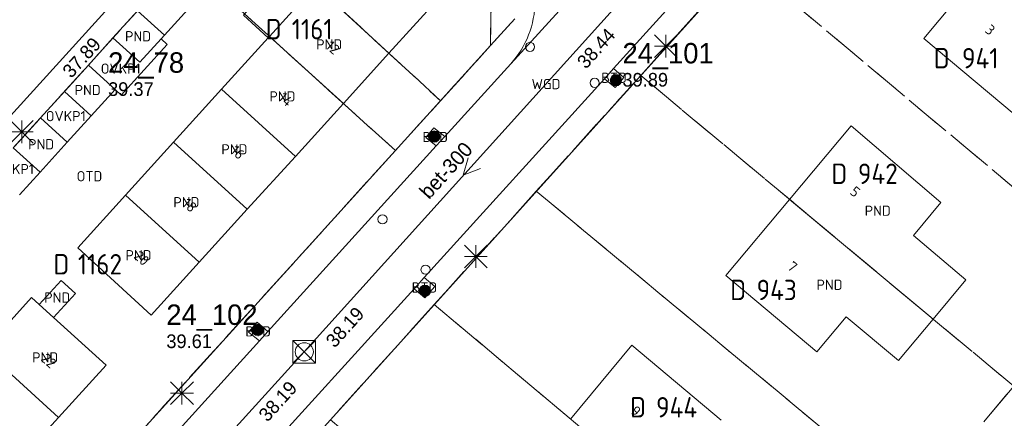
# Model space of a CAD drawing. Header units: metres. Extents: x 207644 to 210135, y 370459 to 373417.
# Tile 178 of 256: x 208894 to 208981, y 371726 to 371761. Entities that reach past the tile are written whole.
import ezdxf
from ezdxf.enums import TextEntityAlignment as Align

# ---------------------------------------------------------------- set-up
doc = ezdxf.new("R2010")
doc.units = ezdxf.units.M
doc.linetypes.add('HIDDEN2', pattern=[4.7625, 3.175, -1.5875])
for name, color, linetype in [('BTD', 7, 'Continuous'), ('combi_kolk', 7, 'Continuous'), ('CON_BxH300x300mm', 7, 'Continuous'), ('DMM_BxH300x300mm', 7, 'Continuous'), ('GB', 1, 'Continuous'), ('GB07', 1, 'Continuous'), ('GB11', 1, 'Continuous'), ('INV_BxH300x300mm', 7, 'Continuous'), ('KAD_perceelnummer', 212, 'Continuous'), ('KAD_sectie', 212, 'Continuous'), ('KAD_Vastgesteld_Perceel', 212, 'Continuous'), ('NAR', 7, 'Continuous'), ('NLV_inspectieput', 7, 'Continuous'), ('NNR_inspectieput', 7, 'Continuous'), ('NOD_inspectieput', 7, 'Continuous'), ('OTD', 7, 'Continuous'), ('OVKP1', 7, 'Continuous'), ('PIJL', 7, 'Continuous'), ('PND', 7, 'Continuous'), ('WGD', 7, 'Continuous')]:
    doc.layers.add(name, color=color, linetype=linetype)
for name, color, linetype, lineweight in [('GMV', 7, 'Continuous', 25), ('GP1', 7, 'Continuous', 30), ('Q21_lantaarnpaal', 1, 'Continuous', 0), ('Q26_boom', 72, 'Continuous', 0), ('Q28_rioolput', 153, 'Continuous', 0)]:
    doc.layers.add(name, color=color, linetype=linetype, lineweight=lineweight)
doc.styles.add('ISO', font='isocpeur.ttf', dxfattribs={"height": 1})
doc.styles.add('ISOCP', font='ISOCP.shx', dxfattribs={"height": 1.8})

# ---------------------------------------------------------------- blocks, each defined once
blk = doc.blocks.new('ACMAP_ANN_TEMPLATE_Vastgesteld_Perceelnummer')
at = {"layer": 'KAD_perceelnummer', "style": 'ISOCP'}
blk.add_attdef('Perceelnummer', text='', height=1.8, dxfattribs=at).set_placement((0, 0), align=Align.MIDDLE)
at = {"layer": 'KAD_sectie', "style": 'ISOCP'}
blk.add_attdef('sectie', text='', height=1.8, dxfattribs=at).set_placement((-2.7, 0), align=Align.MIDDLE_RIGHT)
blk = doc.blocks.new('Q21')
for p, q in [((-1, 1), (0, 0)), ((0, 1), (0, 0)), ((0, 0), (1, 1)), ((-1, 0), (0, 0)), ((-1, -1), (0, 0)), ((0, 0), (1, 0)), ((0, 0), (0, -1)), ((0, 0), (1, -1))]:
    blk.add_line(p, q)
blk = doc.blocks.new('Q26')
blk.add_hatch(color=256).paths.add_polyline_path([(-0.452, -0.01, 1), (0.548, -0.01, 1)])
blk.add_circle((0.048, -0.01), 0.5)
blk = doc.blocks.new('Q28')
at = {"linetype": 'Continuous'}
for p, q in [((-1, -1), (1, 1)), ((-1, 1), (1, -1))]:
    blk.add_line(p, q, dxfattribs=at)
blk.add_lwpolyline([(1, 1), (1, -1), (-1, -1), (-1, 1)], close=True)

msp = doc.modelspace()

# ---------------------------------------------------------------- linework, layer by layer
at = {"layer": 'combi_kolk', "color": 253, "lineweight": 13}
for centre in [(208939.09, 371759.08), (208944.79, 371755.91), (208926.1, 371743.89), (208929.89, 371739.45)]:
    msp.add_circle(centre, 0.4, dxfattribs=at)
at = {"layer": 'CON_BxH300x300mm', "color": 253, "linetype": 'Continuous', "lineweight": 13}
for points in [[(208947.24, 371763.32), (208919.21, 371732.22)], [(208901.93, 371762.5), (208881, 371739.43)], [(208919.21, 371732.22), (208891.12, 371701.31)]]:
    msp.add_lwpolyline(points, dxfattribs=at)
at = {"layer": 'GB', "color": 253, "linetype": 'Continuous', "lineweight": 13}
for points in [[(208973.796, 371759.813), (208979.335, 371766.476)], [(208920.206, 371764.476), (208916.144, 371760.001)], [(208926.669, 371758.519), (208930.958, 371763.245)], [(208904.526, 371762.25), (208902.358, 371759.863)], [(208906.59, 371759.778), (208904.718, 371757.718)], [(208906.888, 371760.106), (208906.59, 371759.778)], [(208916.034, 371759.88), (208911.914, 371755.342)], [(208916.144, 371760.001), (208916.034, 371759.88)], [(208981.753, 371753.155), (208973.796, 371759.813)], [(208922.654, 371754.096), (208926.669, 371758.519)], [(208898.077, 371755.149), (208900.189, 371757.475)], [(208902.548, 371755.329), (208900.437, 371753.005)], [(208907.683, 371750.681), (208911.914, 371755.342)], [(208922.654, 371754.096), (208918.423, 371749.434)], [(208895.964, 371752.823), (208893.579, 371750.197)], [(208961.957, 371745.64), (208967.377, 371752.131)], [(208967.377, 371752.131), (208975.282, 371745.371)], [(208898.324, 371750.68), (208895.938, 371748.054)], [(208903.452, 371746.021), (208907.683, 371750.681)], [(208918.423, 371749.434), (208914.192, 371744.773)], [(208899.25, 371741.393), (208903.452, 371746.021)], [(208961.957, 371745.64), (208956.358, 371738.934)], [(208914.192, 371744.773), (208909.961, 371740.112)], [(208975.282, 371745.371), (208972.873, 371742.475)], [(208972.873, 371742.475), (208977.487, 371738.575)], [(208905.731, 371735.451), (208899.25, 371741.393)], [(208909.961, 371740.112), (208905.731, 371735.451)], [(208897.127, 371735.25), (208899.054, 371737.369), (208897.795, 371738.513), (208895.868, 371736.395)], [(208956.358, 371738.934), (208964.372, 371732.227)], [(208977.487, 371738.575), (208974.598, 371735.111)], [(208891.017, 371732.4), (208895.188, 371737.014)], [(208895.188, 371737.014), (208895.868, 371736.395)], [(208895.868, 371736.395), (208897.127, 371735.25)], [(208897.127, 371735.25), (208901.748, 371731.047)], [(208964.372, 371732.227), (208966.952, 371735.299)], [(208966.952, 371735.299), (208971.539, 371731.443)], [(208971.539, 371731.443), (208974.598, 371735.111)], [(208948.077, 371732.817), (208942.668, 371726.293)], [(208955.922, 371726.192), (208948.077, 371732.817)], [(208901.748, 371731.047), (208897.57, 371726.447)], [(208897.57, 371726.447), (208893.392, 371721.848)]]:
    msp.add_lwpolyline(points, dxfattribs=at)
at = {"layer": 'GB07', "color": 253, "linetype": 'Continuous', "lineweight": 13}
for points in [[(208926.669, 371758.519), (208920.206, 371764.476)], [(208904.526, 371762.25), (208906.888, 371760.106)], [(208922.654, 371754.096), (208916.144, 371760.001)], [(208902.548, 371755.329), (208900.189, 371757.475)], [(208918.423, 371749.434), (208911.914, 371755.342)], [(208898.324, 371750.68), (208895.964, 371752.823)], [(208914.192, 371744.773), (208907.683, 371750.681)], [(208909.961, 371740.112), (208903.452, 371746.021)], [(208961.957, 371745.64), (208974.598, 371735.111)], [(208891.017, 371732.4), (208897.57, 371726.447)]]:
    msp.add_lwpolyline(points, dxfattribs=at)
at = {"layer": 'GB11', "color": 253, "linetype": 'Continuous', "lineweight": 13}
for points in [[(208902.358, 371759.863), (208904.718, 371757.718)], [(208898.077, 371755.149), (208900.437, 371753.005)], [(208893.579, 371750.197), (208895.938, 371748.054)]]:
    msp.add_lwpolyline(points, dxfattribs=at)
at = {"layer": 'GMV', "color": 253, "linetype": 'Continuous', "lineweight": 13}
for points in [[(208974.217, 371784.724), (208896.779, 371698.779)], [(208937.405, 371757.599), (208951.71, 371773.299)], [(208960.32, 371772.468), (208946.452, 371757.169)], [(208935.626, 371759.203), (208935.663, 371763.036)], [(208902.358, 371759.863), (208900.189, 371757.475)], [(208881.139, 371699.081), (208935.626, 371759.203)], [(208931.58, 371751.176), (208937.405, 371757.599)], [(208946.452, 371757.169), (208945.644, 371756.277)], [(208946.452, 371757.169), (208947.345, 371756.388)], [(208945.644, 371756.277), (208929.779, 371738.776)], [(208946.588, 371755.508), (208945.644, 371756.277)], [(208947.345, 371756.388), (208946.588, 371755.508)], [(208895.964, 371752.823), (208898.077, 371755.149)], [(208929.904, 371751.098), (208930.63, 371751.949)], [(208930.63, 371751.949), (208931.58, 371751.176)], [(208930.833, 371750.351), (208929.904, 371751.098)], [(208930.833, 371750.351), (208931.58, 371751.176)], [(208930.833, 371750.351), (208916.005, 371734.001)], [(208929.779, 371738.776), (208928.878, 371737.782)], [(208929.779, 371738.776), (208930.709, 371737.986)], [(208928.878, 371737.782), (208914.067, 371721.444)], [(208929.828, 371736.984), (208928.878, 371737.782)], [(208930.709, 371737.986), (208929.828, 371736.984)], [(208914.293, 371733.964), (208915.074, 371734.839)], [(208915.074, 371734.839), (208916.005, 371734.001)], [(208915.262, 371733.181), (208914.293, 371733.964)], [(208915.262, 371733.181), (208916.005, 371734.001)], [(208906.786, 371723.834), (208915.262, 371733.181)]]:
    msp.add_lwpolyline(points, dxfattribs=at)
msp.add_lwpolyline([(208939.528, 371763.071, -0.185185), (208937.405, 371757.599)], format="xyb", dxfattribs=at)
at = {"layer": 'GP1', "color": 253, "linetype": 'Continuous', "lineweight": 13}
for points in [[(208918.031, 371766.455), (208913.853, 371761.865), (208916.034, 371759.88)], [(208906.888, 371760.106), (208908.943, 371762.367)], [(208906.59, 371759.778), (208907.135, 371759.282)], [(208907.135, 371759.282), (208903.093, 371754.833)], [(208903.093, 371754.833), (208902.548, 371755.329)], [(208900.437, 371753.005), (208898.324, 371750.68)], [(208895.938, 371748.054), (208894.116, 371746.049)]]:
    msp.add_lwpolyline(points, dxfattribs=at)
at = {"layer": 'KAD_Vastgesteld_Perceel', "color": 253, "linetype": 'HIDDEN2', "lineweight": 13}
for points in [[(208891.76, 371824.329), (208896.791, 371819.47), (208898.619, 371817.696), (208906.871, 371809.748), (208909.046, 371807.645), (208911.086, 371805.673), (208913.393, 371803.444), (208917.706, 371799.276), (208920.529, 371796.479), (208922.397, 371794.727), (208931.299, 371786.136), (208931.331, 371786.106), (208933.429, 371784.081), (208935.723, 371781.865), (208937.772, 371779.887), (208939.939, 371777.794), (208942.775, 371775.08), (208950.228, 371775.25), (208935.626, 371759.203), (208935.699, 371766.868), (208921.935, 371780.198), (208917.952, 371784.059), (208895.916, 371805.329), (208885, 371815.865)], [(208878.109, 371785.643), (208901.1, 371764.771), (208903.24, 371767.121), (208907.959, 371772.365), (208913.876, 371778.897), (208916.327, 371781.647), (208916.89, 371782.315), (208917.278, 371782.947), (208917.728, 371783.628), (208917.952, 371784.059), (208921.935, 371780.198), (208920.512, 371779.141), (208919.31, 371778.092), (208917.097, 371775.862), (208916.951, 371775.93), (208912.772, 371771.329), (208908.653, 371766.794), (208875.204, 371729.966)], [(208893.818, 371713.071), (208927.234, 371749.943), (208931.211, 371754.332), (208935.626, 371759.203), (208950.228, 371775.25)], [(208957.906, 371766.622), (208948.843, 371756.563), (208939.65, 371746.36), (208930.662, 371736.385), (208921.512, 371726.23)], [(208894.123, 371625.528), (208902.743, 371635.772), (208911.511, 371646.198), (208920.164, 371656.486), (208928.984, 371666.881), (208937.848, 371677.335), (208946.456, 371687.503), (208955.256, 371697.91), (208964.056, 371708.315), (208972.914, 371718.781), (208981.707, 371729.19), (208990.328, 371739.441), (208999.165, 371749.98), (209007.312, 371759.591), (209011.018, 371756.05), (209020.648, 371747.869), (209015.609, 371741.356), (209013.255, 371738.314), (209013.324, 371738.064), (208925.107, 371624.307), (208852.545, 371531.174)]]:
    msp.add_lwpolyline(points, dxfattribs=at)
for points in [[(208921.935, 371780.198), (208935.699, 371766.868), (208935.626, 371759.203), (208931.211, 371754.332), (208912.772, 371771.329), (208916.951, 371775.93), (208917.097, 371775.862), (208919.31, 371778.092), (208920.512, 371779.141), (208921.935, 371780.198)], [(208957.906, 371766.622), (208967.012, 371776.728), (208999.165, 371749.98), (208990.328, 371739.441), (208957.906, 371766.622)], [(208908.653, 371766.794), (208912.772, 371771.329), (208931.211, 371754.332), (208927.234, 371749.943), (208908.653, 371766.794)], [(208927.234, 371749.943), (208893.818, 371713.071), (208875.204, 371729.966), (208908.653, 371766.794), (208927.234, 371749.943)], [(208981.707, 371729.19), (208948.843, 371756.563), (208957.906, 371766.622), (208990.328, 371739.441), (208981.707, 371729.19)], [(208972.914, 371718.781), (208939.65, 371746.36), (208948.843, 371756.563), (208981.707, 371729.19), (208972.914, 371718.781)], [(208964.056, 371708.315), (208930.662, 371736.385), (208939.65, 371746.36), (208972.914, 371718.781), (208964.056, 371708.315)], [(208955.256, 371697.91), (208921.512, 371726.23), (208930.662, 371736.385), (208964.056, 371708.315), (208955.256, 371697.91)]]:
    msp.add_lwpolyline(points, close=True, dxfattribs=at)
at = {"layer": 'NOD_inspectieput', "color": 253, "lineweight": 13}
msp.add_circle((208919.21, 371732.22), 0.8, dxfattribs=at)
at = {"layer": 'PIJL', "color": 253, "lineweight": 13}
msp.add_lwpolyline([(208933.65, 371749.32), (208933.22, 371747.77), (208934.72, 371748.36)], dxfattribs=at)

# ---------------------------------------------------------------- block references
at = {"layer": 'KAD_Vastgesteld_Perceel', "color": 253, "linetype": 'HIDDEN2', "lineweight": 13}
ref = msp.add_blockref('ACMAP_ANN_TEMPLATE_Vastgesteld_Perceelnummer', (208919.908, 371760.636), dxfattribs=at)
ref.add_attrib('Perceelnummer', '1161', dxfattribs={"layer": 'KAD_perceelnummer', "lineweight": 13, "height": 1.8, "style": 'ISOCP'}).set_placement((208919.908, 371760.636), align=Align.MIDDLE)
ref.add_attrib('sectie', 'D', dxfattribs={"layer": 'KAD_sectie', "lineweight": 13, "height": 1.8, "style": 'ISOCP'}).set_placement((208917.208, 371760.636), align=Align.MIDDLE_RIGHT)
ref = msp.add_blockref('ACMAP_ANN_TEMPLATE_Vastgesteld_Perceelnummer', (208978.756, 371758.085), dxfattribs=at)
ref.add_attrib('Perceelnummer', '941', dxfattribs={"layer": 'KAD_perceelnummer', "lineweight": 13, "height": 1.8, "style": 'ISOCP'}).set_placement((208978.756, 371758.085), align=Align.MIDDLE)
ref.add_attrib('sectie', 'D', dxfattribs={"layer": 'KAD_sectie', "lineweight": 13, "height": 1.8, "style": 'ISOCP'}).set_placement((208976.056, 371758.085), align=Align.MIDDLE_RIGHT)
ref = msp.add_blockref('ACMAP_ANN_TEMPLATE_Vastgesteld_Perceelnummer', (208969.734, 371747.906), dxfattribs=at)
ref.add_attrib('Perceelnummer', '942', dxfattribs={"layer": 'KAD_perceelnummer', "lineweight": 13, "height": 1.8, "style": 'ISOCP'}).set_placement((208969.734, 371747.906), align=Align.MIDDLE)
ref.add_attrib('sectie', 'D', dxfattribs={"layer": 'KAD_sectie', "lineweight": 13, "height": 1.8, "style": 'ISOCP'}).set_placement((208967.034, 371747.906), align=Align.MIDDLE_RIGHT)
ref = msp.add_blockref('ACMAP_ANN_TEMPLATE_Vastgesteld_Perceelnummer', (208901.209, 371739.933), dxfattribs=at)
ref.add_attrib('Perceelnummer', '1162', dxfattribs={"layer": 'KAD_perceelnummer', "lineweight": 13, "height": 1.8, "style": 'ISOCP'}).set_placement((208901.209, 371739.933), align=Align.MIDDLE)
ref.add_attrib('sectie', 'D', dxfattribs={"layer": 'KAD_sectie', "lineweight": 13, "height": 1.8, "style": 'ISOCP'}).set_placement((208898.509, 371739.933), align=Align.MIDDLE_RIGHT)
ref = msp.add_blockref('ACMAP_ANN_TEMPLATE_Vastgesteld_Perceelnummer', (208960.826, 371737.672), dxfattribs=at)
ref.add_attrib('Perceelnummer', '943', dxfattribs={"layer": 'KAD_perceelnummer', "lineweight": 13, "height": 1.8, "style": 'ISOCP'}).set_placement((208960.826, 371737.672), align=Align.MIDDLE)
ref.add_attrib('sectie', 'D', dxfattribs={"layer": 'KAD_sectie', "lineweight": 13, "height": 1.8, "style": 'ISOCP'}).set_placement((208958.126, 371737.672), align=Align.MIDDLE_RIGHT)
ref = msp.add_blockref('ACMAP_ANN_TEMPLATE_Vastgesteld_Perceelnummer', (208952.01, 371727.338), dxfattribs=at)
ref.add_attrib('Perceelnummer', '944', dxfattribs={"layer": 'KAD_perceelnummer', "lineweight": 13, "height": 1.8, "style": 'ISOCP'}).set_placement((208952.01, 371727.338), align=Align.MIDDLE)
ref.add_attrib('sectie', 'D', dxfattribs={"layer": 'KAD_sectie', "lineweight": 13, "height": 1.8, "style": 'ISOCP'}).set_placement((208949.31, 371727.338), align=Align.MIDDLE_RIGHT)
at = {"layer": 'Q21_lantaarnpaal', "color": 253}
for p in [(208951.065, 371759.132), (208894.337, 371751.584), (208934.315, 371740.608), (208908.438, 371728.586)]:
    msp.add_blockref('Q21', p, dxfattribs=at)
at = {"layer": 'Q26_boom', "color": 253}
for p in [(208946.613, 371756.151), (208930.604, 371751.186), (208929.794, 371737.609), (208915.056, 371734.156)]:
    msp.add_blockref('Q26', p, dxfattribs=at)
at = {"layer": 'Q28_rioolput', "color": 253}
msp.add_blockref('Q28', (208919.206, 371732.22), dxfattribs=at)

# ---------------------------------------------------------------- texts
at = {"layer": 'BTD', "color": 253, "linetype": 'Continuous', "lineweight": 13, "style": 'ISO'}
for p in [(208946.495, 371756.358), (208930.742, 371751.141), (208929.794, 371737.888), (208915.149, 371734.022)]:
    msp.add_text('BTD', height=0.9, dxfattribs=at).set_placement(p, align=Align.MIDDLE_CENTER)
at = {"layer": 'DMM_BxH300x300mm', "color": 253, "lineweight": 13}
msp.add_text('bet-300', height=1.3, rotation=47.97, dxfattribs=at).set_placement((208930.2, 371745.58))
at = {"layer": 'INV_BxH300x300mm', "color": 253, "lineweight": 13}
for s, rotation, p in [('38.44', 47.97, (208944.02, 371757.06)), ('37.89', 47.78, (208898.69, 371756.25)), ('38.19', 47.97, (208921.89, 371732.5)), ('38.19', 47.74, (208915.97, 371725.98))]:
    msp.add_text(s, height=1.2, rotation=rotation, dxfattribs=at).set_placement(p)
at = {"layer": 'NAR', "color": 253, "linetype": 'Continuous', "lineweight": 13, "style": 'ISO'}
for s, rotation, p in [('3', 320.2, (208979.631, 371760.577)), ('12', 317.8, (208921.722, 371759.02)), ('14', 317.8, (208917.577, 371754.454)), ('16', 317.8, (208913.346, 371749.793)), ('5', 320.1, (208967.738, 371746.323)), ('18', 317.8, (208909.115, 371745.132)), ('20', 317.8, (208904.885, 371740.471)), ('7', 320.2, (208962.22, 371739.722)), ('22', 317.7, (208896.701, 371731.439)), ('9', 319.9, (208948.413, 371727))]:
    msp.add_text(s, height=0.9, rotation=rotation, dxfattribs=at).set_placement(p, align=Align.MIDDLE_CENTER)
at = {"layer": 'NLV_inspectieput', "color": 253, "lineweight": 13}
for s, p in [('39.89', (208947.24, 371755.58)), ('39.37', (208901.93, 371754.76)), ('39.61', (208907.06, 371732.55))]:
    msp.add_text(s, height=1.2, dxfattribs=at).set_placement(p)
at = {"layer": 'NNR_inspectieput', "color": 253, "lineweight": 13}
for s, p in [('24_101', (208947.24, 371757.62)), ('24_78', (208901.93, 371756.8)), ('24_102', (208907.06, 371734.59))]:
    msp.add_text(s, height=1.8, dxfattribs=at).set_placement(p)
at = {"layer": 'OTD', "color": 253, "linetype": 'Continuous', "lineweight": 13, "style": 'ISO'}
msp.add_text('OTD', height=0.9, dxfattribs=at).set_placement((208900.286, 371747.687), align=Align.MIDDLE_CENTER)
at = {"layer": 'OVKP1', "color": 253, "linetype": 'Continuous', "lineweight": 13, "style": 'ISO'}
for p in [(208903.038, 371757.165), (208898.196, 371752.979), (208893.639, 371748.315)]:
    msp.add_text('OVKP1', height=0.9, dxfattribs=at).set_placement(p, align=Align.MIDDLE_CENTER)
at = {"layer": 'PND', "color": 253, "linetype": 'Continuous', "lineweight": 13, "style": 'ISO'}
for p in [(208904.567, 371760.012), (208921.407, 371759.298), (208900.127, 371755.279), (208917.284, 371754.718), (208896.025, 371750.504), (208913.053, 371750.058), (208908.822, 371745.397), (208969.722, 371744.649), (208904.606, 371740.728), (208965.478, 371738.126), (208897.45, 371736.999), (208896.383, 371731.726)]:
    msp.add_text('PND', height=0.9, dxfattribs=at).set_placement(p, align=Align.MIDDLE_CENTER)
at = {"layer": 'WGD', "color": 253, "linetype": 'Continuous', "lineweight": 13, "style": 'ISO'}
msp.add_text('WGD', height=0.9, dxfattribs=at).set_placement((208940.503, 371755.803), align=Align.MIDDLE_CENTER)

doc.saveas('drawing.dxf')
